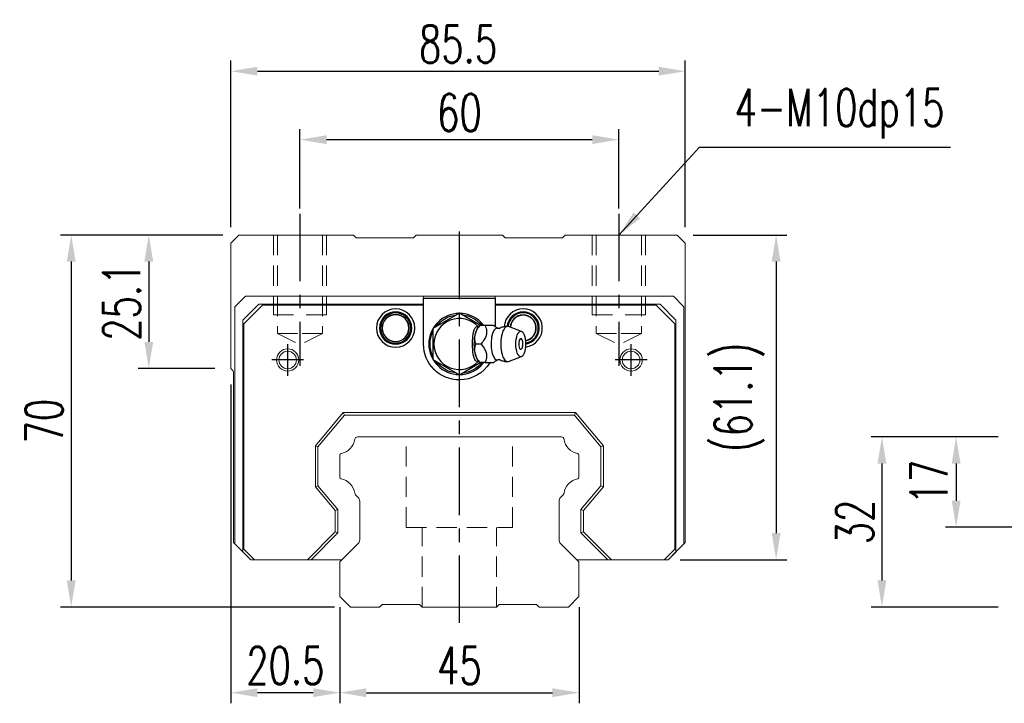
# Model space of a CAD drawing. Header units: millimetres. Extents: x 8 to 529, y 592 to 778.
# Tile 1 of 52: x 8 to 193, y 604 to 732. Entities that reach past the tile are written whole.
import ezdxf

# ---------------------------------------------------------------- set-up
doc = ezdxf.new("R2010")
doc.units = ezdxf.units.MM
doc.header["$PDSIZE"] = -1
for name, pattern in [('CENTER', [10.16, 6.35, -1.27, 1.27, -1.27]), ('DASHED', [0.75, 0.5, -0.25]), ('HIDDEN', [1.905, 1.27, -0.635])]:
    doc.linetypes.add(name, pattern=pattern)
for name, color, linetype in [('2', 7, 'Continuous'), ('CL', 1, 'CENTER'), ('DIM', 4, 'Continuous'), ('HID', 2, 'DASHED'), ('OUT', 3, 'Continuous')]:
    doc.layers.add(name, color=color, linetype=linetype)
doc.styles.add('DIM-7', font='SIMPLEX.shx', dxfattribs={"width": 0.7, "bigfont": 'chineset.shx'})
doc.dimstyles.new('CNS', dxfattribs={"dimtxt": 3.5, "dimasz": 2.5, "dimexe": 1, "dimexo": 1.5, "dimgap": 0.09, "dimtad": 0, "dimdsep": 46, "dimtxsty": 'DIM-7', "dimcen": 0.09, "dimclrd": 1, "dimclre": 1, "dimclrt": 4, "dimadec": 0, "dimazin": 0, "dimtfac": 1, "dimtix": 1, "dimtmove": 2, "dimatfit": 3, "dimfxl": 1, "dimtvp": 0.971429, "dimtolj": 1, "dimarcsym": 0})

# ---------------------------------------------------------------- blocks, each defined once
blk = doc.blocks.new('*D6')
at = {"color": 7, "lineweight": -2}
for p, q in [((68.04, 621.74), (68.04, 603.62)), ((113.04, 621.74), (113.04, 603.62)), ((73.04, 605.62), (108.04, 605.62))]:
    blk.add_line(p, q, dxfattribs=at)
at = {"color": 7}
for points in [[(73.04, 606.45), (73.04, 604.79), (68.04, 605.62)], [(108.04, 606.45), (108.04, 604.79), (113.04, 605.62)]]:
    blk.add_solid(points, dxfattribs=at)
at = {"layer": 'DEFPOINTS', "color": 0}
for p in [(68.04, 624.74), (113.04, 624.74), (113.04, 605.62)]:
    blk.add_point(p, dxfattribs=at)
at = {"color": 7, "insert": (90.54, 610.72), "char_height": 7, "attachment_point": 5, "style": 'DIM-7'}
blk.add_mtext('\\A1;45', dxfattribs=at)
blk = doc.blocks.new('*D7')
at = {"color": 7, "lineweight": -2}
for p, q in [((47.54, 663.64), (47.54, 603.62)), ((68.04, 621.74), (68.04, 603.62)), ((63.04, 605.62), (52.54, 605.62))]:
    blk.add_line(p, q, dxfattribs=at)
at = {"color": 7}
for points in [[(52.54, 606.45), (52.54, 604.79), (47.54, 605.62)], [(63.04, 606.45), (63.04, 604.79), (68.04, 605.62)]]:
    blk.add_solid(points, dxfattribs=at)
at = {"layer": 'DEFPOINTS', "color": 0}
for p in [(47.54, 666.64), (68.04, 624.74), (47.54, 605.62)]:
    blk.add_point(p, dxfattribs=at)
at = {"color": 7, "insert": (57.79, 610.72), "char_height": 7, "attachment_point": 5, "style": 'DIM-7'}
blk.add_mtext('\\A1;20.5', dxfattribs=at)
blk = doc.blocks.new('*D8')
at = {"color": 7, "lineweight": -2}
for p, q in [((46.04, 691.74), (30.1, 691.74)), ((32.1, 686.74), (32.1, 671.64)), ((44.54, 666.64), (30.1, 666.64))]:
    blk.add_line(p, q, dxfattribs=at)
at = {"color": 7}
for points in [[(31.27, 686.74), (32.94, 686.74), (32.1, 691.74)], [(31.27, 671.64), (32.94, 671.64), (32.1, 666.64)]]:
    blk.add_solid(points, dxfattribs=at)
at = {"layer": 'DEFPOINTS', "color": 0}
for p in [(49.04, 691.74), (32.1, 666.64), (47.54, 666.64)]:
    blk.add_point(p, dxfattribs=at)
at = {"color": 7, "insert": (27, 679.19), "char_height": 7, "attachment_point": 5, "rotation": 90, "style": 'DIM-7'}
blk.add_mtext('\\A1;25.1', dxfattribs=at)
blk = doc.blocks.new('*D9')
at = {"color": 7, "lineweight": -2}
for p, q in [((60.54, 696.74), (60.54, 711.69)), ((120.54, 696.74), (120.54, 711.69)), ((65.54, 709.69), (115.54, 709.69))]:
    blk.add_line(p, q, dxfattribs=at)
at = {"color": 7}
for points in [[(65.54, 710.52), (65.54, 708.86), (60.54, 709.69)], [(115.54, 710.52), (115.54, 708.86), (120.54, 709.69)]]:
    blk.add_solid(points, dxfattribs=at)
at = {"layer": 'DEFPOINTS', "color": 0}
for p in [(120.54, 709.69), (60.54, 693.74), (120.54, 693.74)]:
    blk.add_point(p, dxfattribs=at)
at = {"color": 7, "insert": (90.54, 714.79), "char_height": 7, "attachment_point": 5, "style": 'DIM-7'}
blk.add_mtext('\\A1;60', dxfattribs=at)
blk = doc.blocks.new('*D10')
at = {"color": 7, "lineweight": -2}
for p, q in [((47.54, 693.24), (47.54, 724.57)), ((133.04, 693.24), (133.04, 724.57)), ((52.54, 722.57), (128.04, 722.57))]:
    blk.add_line(p, q, dxfattribs=at)
at = {"color": 7}
for points in [[(52.54, 723.4), (52.54, 721.74), (47.54, 722.57)], [(128.04, 723.4), (128.04, 721.74), (133.04, 722.57)]]:
    blk.add_solid(points, dxfattribs=at)
at = {"layer": 'DEFPOINTS', "color": 0}
for p in [(133.04, 722.57), (47.54, 690.24), (133.04, 690.24)]:
    blk.add_point(p, dxfattribs=at)
at = {"color": 7, "insert": (90.29, 727.67), "char_height": 7, "attachment_point": 5, "style": 'DIM-7'}
blk.add_mtext('\\A1;85.5', dxfattribs=at)
blk = doc.blocks.new('*D11')
at = {"color": 7, "lineweight": -2}
for p, q in [((134.54, 691.74), (152.12, 691.74)), ((150.12, 686.74), (150.12, 635.64)), ((132.09, 630.64), (152.12, 630.64))]:
    blk.add_line(p, q, dxfattribs=at)
at = {"color": 7}
for points in [[(149.29, 686.74), (150.95, 686.74), (150.12, 691.74)], [(149.29, 635.64), (150.95, 635.64), (150.12, 630.64)]]:
    blk.add_solid(points, dxfattribs=at)
at = {"layer": 'DEFPOINTS', "color": 0}
for p in [(131.54, 691.74), (129.09, 630.64), (150.12, 630.64)]:
    blk.add_point(p, dxfattribs=at)
at = {"color": 7, "insert": (143.19, 661.19), "char_height": 7, "attachment_point": 5, "rotation": 90, "style": 'DIM-7'}
blk.add_mtext('\\A1;(61.1)', dxfattribs=at)
blk = doc.blocks.new('*D12')
at = {"color": 7, "lineweight": -2}
for p, q in [((46.04, 691.74), (15.51, 691.74)), ((17.51, 686.74), (17.51, 626.74)), ((67.04, 621.74), (15.51, 621.74))]:
    blk.add_line(p, q, dxfattribs=at)
at = {"color": 7}
for points in [[(16.68, 686.74), (18.35, 686.74), (17.51, 691.74)], [(16.68, 626.74), (18.35, 626.74), (17.51, 621.74)]]:
    blk.add_solid(points, dxfattribs=at)
at = {"layer": 'DEFPOINTS', "color": 0}
for p in [(49.04, 691.74), (17.51, 621.74), (70.04, 621.74)]:
    blk.add_point(p, dxfattribs=at)
at = {"color": 7, "insert": (12.41, 656.74), "char_height": 7, "attachment_point": 5, "rotation": 90, "style": 'DIM-7'}
blk.add_mtext('\\A1;70', dxfattribs=at)
blk = doc.blocks.new('*D21')
at = {"color": 7, "lineweight": -2}
for p, q in [((191.89, 653.74), (181.99, 653.74)), ((183.99, 648.74), (183.99, 641.74)), ((201.89, 636.74), (181.99, 636.74))]:
    blk.add_line(p, q, dxfattribs=at)
at = {"color": 7}
for points in [[(183.16, 648.74), (184.82, 648.74), (183.99, 653.74)], [(183.16, 641.74), (184.82, 641.74), (183.99, 636.74)]]:
    blk.add_solid(points, dxfattribs=at)
at = {"layer": 'DEFPOINTS', "color": 0}
for p in [(194.89, 653.74), (183.99, 636.74), (204.89, 636.74)]:
    blk.add_point(p, dxfattribs=at)
at = {"color": 7, "insert": (178.89, 645.24), "char_height": 7, "attachment_point": 5, "rotation": 90, "style": 'DIM-7'}
blk.add_mtext('\\A1;17', dxfattribs=at)
blk = doc.blocks.new('*D18')
at = {"color": 7, "lineweight": -2}
for p, q in [((191.89, 653.74), (168.03, 653.74)), ((170.03, 648.74), (170.03, 626.74)), ((191.89, 621.74), (168.03, 621.74))]:
    blk.add_line(p, q, dxfattribs=at)
at = {"color": 7}
for points in [[(169.2, 648.74), (170.86, 648.74), (170.03, 653.74)], [(169.2, 626.74), (170.86, 626.74), (170.03, 621.74)]]:
    blk.add_solid(points, dxfattribs=at)
at = {"layer": 'DEFPOINTS', "color": 0}
for p in [(194.89, 653.74), (170.03, 621.74), (194.89, 621.74)]:
    blk.add_point(p, dxfattribs=at)
at = {"color": 7, "insert": (164.93, 637.74), "char_height": 7, "attachment_point": 5, "rotation": 90, "style": 'DIM-7'}
blk.add_mtext('\\A1;32', dxfattribs=at)

msp = doc.modelspace()

# ---------------------------------------------------------------- linework, layer by layer
at = {"layer": '2', "color": 0, "linetype": 'Continuous'}
for p, q in [((83.788, 679.885), (97.288, 679.885)), ((83.788, 671.235), (83.788, 679.885)), ((97.288, 679.885), (97.288, 674.493)), ((90.538, 677.009), (85.538, 674.122)), ((94.393, 674.783), (90.538, 677.009)), ((94.365, 674.737), (94.057, 674.371)), ((96.978, 674.735), (95.382, 674.735)), ((102.214, 673.612), (99.767, 674.504)), ((85.538, 674.122), (85.538, 668.349)), ((99.767, 667.967), (102.214, 668.858)), ((85.538, 668.349), (90.538, 665.462)), ((90.538, 665.462), (94.475, 667.735)), ((94.057, 668.1), (94.365, 667.734))]:
    msp.add_line(p, q, dxfattribs=at)
for centre, radius, start, end in [((78.538, 674.235), 3.6, 90, 270), ((78.538, 674.235), 3.041, 90, 270), ((78.538, 674.235), 2.853, 90, 270), ((78.538, 674.235), 2.55, 90, 270), ((78.538, 674.235), 2.507, 90, 270), ((78.538, 674.235), 3.6, 270, 90), ((78.538, 674.235), 3.041, 270, 90), ((78.538, 674.235), 2.853, 270, 90), ((78.538, 674.235), 2.55, 270, 90), ((78.538, 674.235), 2.507, 270, 90), ((90.538, 671.235), 5.75, 90, 270), ((90.538, 671.235), 5.75, 37.755, 90), ((102.538, 674.235), 3.6, 90, 176.13001), ((102.538, 674.235), 3.041, 90, 174.62812), ((102.538, 674.235), 2.853, 90, 174.20345), ((102.538, 674.235), 2.45, 90, 176.49281), ((102.538, 674.235), 2.406, 90, 176.80219), ((102.538, 674.235), 3.6, 277.0453, 90), ((102.538, 674.235), 3.041, 278.85374, 90), ((102.538, 674.235), 2.853, 279.38812, 90), ((102.538, 674.235), 2.45, 280.34438, 90), ((102.538, 674.235), 2.406, 280.42874, 90), ((90.538, 671.235), 4.8, 41.84413, 318.15588), ((100.686, 671.235), 1.817, 334.63803, 25.36197), ((90.538, 671.235), 5.75, 270, 321.76688)]:
    msp.add_arc(centre, radius, start, end, dxfattribs=at)
at = {"layer": '2', "color": 0, "linetype": 'Continuous', "extrusion": (0, 0, -1)}
for radius, start, end in [(5.5, 35.37843, 84.61969), (5.5, 95.38031, 139.78687), (5.5, 335.38219, 24.61782), (6.75, 270, 0), (5.5, 275.38031, 324.62156), (6.75, 211.67578, 270), (5.5, 219.66469, 264.61969)]:
    msp.add_arc((-90.538, 671.235), radius, start, end, dxfattribs=at)
at = {"layer": '2', "color": 0, "linetype": 'Continuous'}
for centre, major_axis, start_param, end_param in [((94.603, 671.235), (0, 3.445), 0.4270949, 2.7144982), ((99.593, 671.235), (0, 3.3), 0, 3.2800193), ((99.593, 671.235), (0, 3.3), 6.1446609, 6.2831853), ((97.625, 671.235), (0, 2.962), 0, 3.3369601), ((97.625, 671.235), (0, 2.962), 6.088701, 6.2831853), ((102.087, 671.235), (0, 1), 0, 3.8207651), ((102.087, 671.235), (0, 1), 5.6039136, 6.2831853)]:
    msp.add_ellipse(centre, major_axis=major_axis, ratio=0.382683, start_param=start_param, end_param=end_param, dxfattribs=at)
msp.add_ellipse((102.087, 671.235), major_axis=(0, 2.4), ratio=0.382683, dxfattribs=at)
for points, knots in [([(94.105, 668.047), (94.06, 668.013), (94.014, 667.989), (93.877, 667.949), (93.783, 667.963), (93.609, 668.074), (93.526, 668.169), (93.382, 668.419), (93.318, 668.575), (93.21, 668.935), (93.165, 669.145), (93.072, 669.741), (93.044, 670.152), (93.011, 671.152), (93.014, 671.757), (93.071, 672.652), (93.103, 672.959), (93.196, 673.478), (93.252, 673.701), (93.391, 674.076), (93.475, 674.233), (93.647, 674.431), (93.734, 674.487), (93.907, 674.519), (93.994, 674.498), (94.086, 674.437), (94.096, 674.431), (94.105, 674.424)], [0, 0, 0, 0, 0.0360275, 0.0360275, 0.1070265, 0.1070265, 0.1753847, 0.1753847, 0.2415106, 0.2415106, 0.3113086, 0.3113086, 0.4329125, 0.4329125, 0.6100429, 0.6100429, 0.7029399, 0.7029399, 0.7803107, 0.7803107, 0.858407, 0.858407, 0.9263707, 0.9263707, 0.9927712, 0.9927712, 1, 1, 1, 1]), ([(93.608, 671.236), (93.437, 671.782), (93.359, 672.368), (93.627, 673.59), (93.966, 674.185), (94.381, 674.735)], [0, 0, 0, 0, 0.5, 0.5, 1, 1, 1, 1]), ([(95.382, 674.735), (95.501, 674.389), (95.613, 674.035), (95.67, 673.406), (95.652, 673.138), (95.506, 672.61), (95.379, 672.348), (95.046, 671.801), (94.829, 671.516), (94.609, 671.236)], [0, 0, 0, 0, 0.316279, 0.316279, 0.5305075, 0.5305075, 0.7443494, 0.7443494, 1, 1, 1, 1]), ([(97.869, 674.139), (97.694, 674.225), (97.365, 674.411), (97.063, 674.647), (96.964, 674.75), (96.962, 674.751)], [0, 0, 0, 0, 0.4665667, 0.9926759, 1, 1, 1, 1]), ([(99.593, 674.514), (99.428, 674.524), (99.029, 674.513), (98.487, 674.368), (98.143, 674.195), (98.015, 674.117)], [0, 0, 0, 0, 0.2958099, 0.7301371, 1, 1, 1, 1]), ([(98.013, 674.134), (98.015, 674.134), (98.013, 674.133), (97.878, 674.124), (97.864, 674.132), (97.86, 674.137)], [0, 0, 0, 0, 0.2139158, 0.7161953, 1, 1, 1, 1]), ([(94.381, 667.736), (93.969, 668.282), (93.632, 668.868), (93.359, 670.09), (93.436, 670.685), (93.608, 671.235)], [0, 0, 0, 0, 0.5, 0.5, 1, 1, 1, 1]), ([(94.609, 671.235), (94.881, 670.889), (95.149, 670.535), (95.484, 669.906), (95.585, 669.638), (95.672, 669.11), (95.661, 668.848), (95.569, 668.301), (95.479, 668.016), (95.382, 667.736)], [0, 0, 0, 0, 0.316279, 0.316279, 0.5305075, 0.5305075, 0.7443494, 0.7443494, 1, 1, 1, 1]), ([(95.382, 667.735), (95.938, 667.735), (96.498, 667.735), (96.955, 667.735), (96.994, 667.735), (96.979, 667.735)], [0, 0, 0, 0, 0.6004936, 0.6004936, 1, 1, 1, 1]), ([(96.981, 667.732), (96.999, 667.75), (97.138, 667.888), (97.441, 668.117), (97.757, 668.275), (97.869, 668.325)], [0, 0, 0, 0, 0.0950335, 0.7034174, 1, 1, 1, 1]), ([(97.855, 668.331), (97.872, 668.34), (97.902, 668.36), (98.038, 668.321), (98.025, 668.332), (98.023, 668.334)], [0, 0, 0, 0, 0.3884838, 0.9316371, 1, 1, 1, 1]), ([(98.02, 668.353), (98.151, 668.273), (98.496, 668.099), (99.037, 667.959), (99.431, 667.945), (99.593, 667.953)], [0, 0, 0, 0, 0.2760067, 0.7089354, 1, 1, 1, 1])]:
    msp.add_open_spline(points, degree=3, knots=knots, dxfattribs=at)
for points, degree in [([(94.381, 674.735), (94.37, 674.735), (94.365, 674.735), (94.364, 674.735)], 3), ([(95.382, 674.735), (94.381, 674.735)], 1), ([(94.609, 671.235), (93.608, 671.235)], 1), ([(95.382, 667.735), (94.381, 667.735)], 1)]:
    msp.add_open_spline(points, degree=degree, dxfattribs=at)
at = {"layer": 'CL', "color": 0, "ltscale": 2}
for p, q in [((60.538, 695.735), (60.538, 667.11)), ((120.538, 695.735), (120.538, 667.11)), ((90.538, 618.735), (90.538, 693.735)), ((58.238, 665.235), (58.238, 671.235)), ((122.837, 665.235), (122.837, 671.235)), ((61.238, 668.235), (55.238, 668.235)), ((125.837, 668.235), (119.837, 668.235))]:
    msp.add_line(p, q, dxfattribs=at)
at = {"layer": 'HID', "color": 0, "linetype": 'HIDDEN', "lineweight": 0, "ltscale": 3}
for p, q in [((56.288, 673.235), (60.538, 671.11)), ((64.788, 673.235), (60.538, 671.11)), ((116.288, 673.235), (120.538, 671.11)), ((124.788, 673.235), (120.538, 671.11)), ((80.538, 636.735), (80.538, 653.735)), ((100.538, 636.735), (100.538, 653.735)), ((80.538, 636.735), (100.538, 636.735)), ((83.538, 621.735), (83.538, 636.735)), ((97.538, 621.735), (97.538, 636.735))]:
    msp.add_line(p, q, dxfattribs=at)
for points in [[(55.538, 691.735), (55.538, 676.735), (60.538, 676.735)], [(56.288, 691.735), (56.288, 673.235), (60.538, 673.235)], [(64.788, 691.735), (64.788, 673.235), (60.538, 673.235)], [(65.538, 691.735), (65.538, 676.735), (60.538, 676.735)], [(115.538, 691.735), (115.538, 676.735), (120.538, 676.735)], [(116.288, 691.735), (116.288, 673.235), (120.538, 673.235)], [(125.538, 691.735), (125.538, 676.735), (120.538, 676.735)], [(124.788, 691.735), (124.788, 673.235), (120.538, 673.235)]]:
    msp.add_lwpolyline(points, dxfattribs=at)
at = {"layer": 'OUT', "color": 0, "linetype": 'Continuous', "lineweight": 15}
for p, q in [((49.038, 691.735), (47.538, 690.235)), ((70.645, 691.735), (49.038, 691.735)), ((71.145, 691.235), (70.645, 691.735)), ((81.93, 691.235), (71.145, 691.235)), ((82.43, 691.735), (81.93, 691.235)), ((98.645, 691.735), (82.43, 691.735)), ((99.145, 691.235), (98.645, 691.735)), ((109.93, 691.235), (99.145, 691.235)), ((110.43, 691.735), (109.93, 691.235)), ((131.538, 691.735), (110.43, 691.735)), ((133.038, 690.235), (131.538, 691.735)), ((47.538, 690.235), (47.538, 666.635)), ((133.038, 633.885), (133.038, 690.235)), ((50.288, 680.235), (48.287, 678.235)), ((83.788, 680.235), (50.288, 680.235)), ((83.788, 680.235), (83.788, 678.735)), ((97.287, 680.235), (83.788, 680.235)), ((97.287, 680.235), (97.287, 678.735)), ((130.787, 680.235), (97.287, 680.235)), ((132.788, 678.235), (130.787, 680.235)), ((48.287, 678.235), (48.287, 633.635)), ((49.787, 675.735), (52.788, 678.735)), ((53.487, 678.535), (49.988, 675.035)), ((52.788, 678.735), (83.788, 678.735)), ((83.788, 678.535), (53.487, 678.535)), ((97.287, 678.735), (128.288, 678.735)), ((127.588, 678.535), (97.287, 678.535)), ((131.088, 675.035), (127.588, 678.535)), ((128.288, 678.735), (131.288, 675.735)), ((132.788, 633.635), (132.788, 678.235)), ((49.787, 632.135), (49.787, 675.735)), ((49.988, 675.035), (49.988, 632.635)), ((131.088, 632.635), (131.088, 675.035)), ((131.288, 675.735), (131.288, 632.135)), ((47.593, 666.573), (47.891, 666.275)), ((48.037, 665.921), (48.037, 633.885)), ((63.438, 652.089), (68.679, 658.335)), ((68.912, 657.835), (63.938, 651.907)), ((68.679, 658.335), (68.912, 657.835)), ((68.679, 658.335), (112.396, 658.335)), ((112.163, 657.835), (68.912, 657.835)), ((112.396, 658.335), (112.163, 657.835)), ((117.138, 651.907), (112.163, 657.835)), ((112.396, 658.335), (117.637, 652.089)), ((63.438, 644.382), (63.438, 652.089)), ((63.938, 651.907), (63.438, 652.089)), ((109.728, 653.735), (71.347, 653.735)), ((117.637, 652.089), (117.138, 651.907)), ((117.637, 652.089), (117.637, 644.382)), ((63.938, 651.907), (63.938, 644.564)), ((68.037, 650.305), (68.037, 646.166)), ((113.038, 646.166), (113.038, 650.305)), ((117.138, 644.564), (117.138, 651.907)), ((63.438, 644.382), (63.938, 644.564)), ((67.188, 639.913), (63.438, 644.382)), ((63.938, 644.564), (67.688, 640.095)), ((70.994, 642.882), (71.495, 642.381)), ((109.58, 642.381), (110.081, 642.882)), ((113.388, 640.095), (117.138, 644.564)), ((117.637, 644.382), (113.888, 639.913)), ((117.637, 644.382), (117.138, 644.564)), ((71.788, 641.674), (71.788, 634.4)), ((109.287, 634.4), (109.287, 641.674)), ((67.188, 639.913), (67.688, 640.095)), ((67.188, 635.891), (67.188, 639.913)), ((67.688, 640.095), (67.688, 635.684)), ((113.388, 635.684), (113.388, 640.095)), ((113.888, 639.913), (113.388, 640.095)), ((113.888, 639.913), (113.888, 635.891)), ((61.932, 630.635), (67.188, 635.891)), ((67.688, 635.684), (62.639, 630.635)), ((67.188, 635.891), (67.688, 635.684)), ((113.388, 635.684), (113.888, 635.891)), ((118.436, 630.635), (113.388, 635.684)), ((113.888, 635.891), (119.143, 630.635)), ((48.037, 633.885), (51.287, 630.635)), ((48.287, 633.635), (49.787, 632.135)), ((71.495, 633.693), (68.184, 630.382)), ((112.891, 630.382), (109.58, 633.693)), ((129.788, 630.635), (133.038, 633.885)), ((131.288, 632.135), (132.788, 633.635)), ((51.287, 630.635), (49.787, 632.135)), ((49.988, 632.635), (51.987, 630.635)), ((129.088, 630.635), (131.088, 632.635)), ((131.288, 632.135), (129.788, 630.635)), ((51.987, 630.635), (51.287, 630.635)), ((51.987, 630.635), (61.932, 630.635)), ((62.639, 630.635), (61.932, 630.635)), ((62.639, 630.635), (68.437, 630.635)), ((68.037, 630.028), (68.037, 623.735)), ((112.637, 630.635), (118.436, 630.635)), ((113.038, 623.735), (113.038, 630.028)), ((119.143, 630.635), (118.436, 630.635)), ((119.143, 630.635), (129.088, 630.635)), ((129.788, 630.635), (129.088, 630.635)), ((68.037, 623.735), (70.037, 621.735)), ((111.037, 621.735), (113.038, 623.735)), ((70.038, 621.735), (75.538, 621.735)), ((75.537, 621.735), (76.037, 622.235)), ((76.037, 622.235), (83.037, 622.235)), ((83.038, 622.235), (83.538, 621.735)), ((83.538, 621.735), (97.537, 621.735)), ((97.537, 621.735), (98.037, 622.235)), ((98.038, 622.235), (105.038, 622.235)), ((105.038, 622.235), (105.537, 621.735)), ((105.537, 621.735), (111.037, 621.735))]:
    msp.add_line(p, q, dxfattribs=at)
for centre, radius in [((58.238, 668.235), 2.1), ((58.238, 668.235), 1.65), ((122.837, 668.235), 2.1), ((122.837, 668.235), 1.65)]:
    msp.add_circle(centre, radius, dxfattribs=at)
for centre, radius, start, end in [((48.088, 667.068), 0.7, 218.21079, 225), ((47.538, 665.921), 0.5, 0, 45), ((67.62, 653.803), 3.27, 281.5912, 351.34524), ((71.347, 653.235), 0.5, 90, 171.34524), ((109.728, 653.235), 0.5, 8.65476, 90), ((113.455, 653.803), 3.27, 188.65476, 258.4088), ((68.337, 650.305), 0.3, 101.5912, 180.00001), ((112.738, 650.305), 0.3, 359.99999, 78.4088), ((68.337, 646.166), 0.3, 179.99999, 258.40879), ((67.62, 642.668), 3.27, 8.65476, 78.4088), ((113.455, 642.668), 3.27, 101.5912, 171.34524), ((112.738, 646.166), 0.3, 281.59121, 0.00001), ((71.347, 643.235), 0.5, 188.65476, 225), ((109.728, 643.235), 0.5, 315, 351.34524), ((70.788, 641.674), 1, 359.99999, 45), ((110.288, 641.674), 1, 135, 180.00001), ((70.788, 634.4), 1, 315.00001, 0.00001), ((110.288, 634.4), 1, 179.99999, 225), ((68.538, 630.028), 0.5, 135.00023, 180.00001), ((112.538, 630.028), 0.5, 360, 45)]:
    msp.add_arc(centre, radius, start, end, dxfattribs=at)

# ---------------------------------------------------------------- texts
at = {"layer": 'DIM', "color": 0, "insert": (142.313, 709.901), "char_height": 7, "attachment_point": 7, "style": 'DIM-7'}
msp.add_mtext('\\A1;4-M10dp15', dxfattribs=at)

# ---------------------------------------------------------------- dimensions: what is measured, and where the dimension line sits
at = {"color": 0}
for base, p1, p2, picture, middle in [((133.038, 722.571), (47.538, 690.235), (133.038, 690.235), '*D10', (90.288, 727.671)), ((120.538, 709.691), (60.538, 693.735), (120.538, 693.735), '*D9', (90.538, 714.791)), ((47.538, 605.62), (68.037, 624.744), (47.538, 666.635), '*D7', (57.787, 610.72)), ((113.038, 605.62), (68.037, 624.744), (113.038, 624.744), '*D6', (90.538, 610.72))]:
    dim = msp.add_linear_dim(base=base, p1=p1, p2=p2, dimstyle='CNS', override={"dimscale": 2, "dimgap": 0.8, "dimtad": 1, "dimclrd": 7, "dimclre": 7, "dimclrt": 7, "dimtmove": 1}, dxfattribs=at)
    dim.commit()
    dim.dimension.update_dxf_attribs({"geometry": picture, "text_midpoint": middle})
for base, p1, p2, picture, middle in [((17.512, 621.735), (49.038, 691.735), (70.038, 621.735), '*D12', (12.412, 656.735)), ((32.105, 666.635), (49.038, 691.735), (47.538, 666.635), '*D8', (27.005, 679.185)), ((170.029, 621.735), (194.887, 653.735), (194.887, 621.735), '*D18', (164.929, 637.735)), ((183.989, 636.735), (194.887, 653.735), (204.887, 636.735), '*D21', (178.889, 645.235))]:
    dim = msp.add_linear_dim(base=base, p1=p1, p2=p2, angle=90, dimstyle='CNS', override={"dimscale": 2, "dimgap": 0.8, "dimtad": 1, "dimclrd": 7, "dimclre": 7, "dimclrt": 7, "dimtmove": 1}, dxfattribs=at)
    dim.commit()
    dim.dimension.update_dxf_attribs({"geometry": picture, "text_midpoint": middle})
dim = msp.add_linear_dim(base=(150.119, 630.635), p1=(131.538, 691.735), p2=(129.088, 630.635), angle=90, text='(<>)', dimstyle='CNS', override={"dimscale": 2, "dimgap": 0.8, "dimtad": 1, "dimclrd": 7, "dimclre": 7, "dimclrt": 7, "dimtmove": 1}, dxfattribs=at)
dim.commit()
dim.dimension.update_dxf_attribs({"geometry": '*D11', "text_midpoint": (143.186, 661.185)})

# ---------------------------------------------------------------- leaders
at = {"layer": 'DIM', "color": 0, "annotation_type": 0, "has_hookline": 1, "hookline_direction": 0, "text_width": 40.6}
msp.add_leader([(120.538, 691.735), (135.713, 708.301), (140.713, 708.301)], dimstyle='CNS', override={"dimscale": 2, "dimgap": 0.8, "dimtad": 1, "dimclrd": 7, "dimclre": 4, "dimtmove": 1}, dxfattribs=at)

doc.saveas('drawing.dxf')
